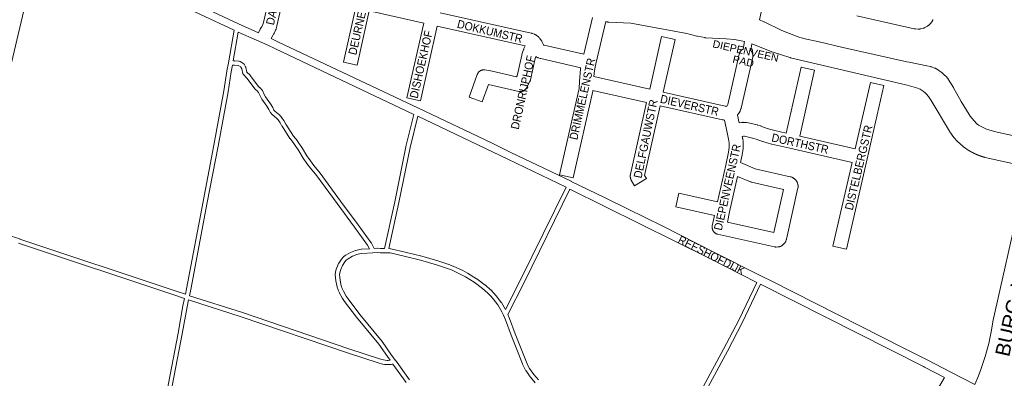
# Model space of a CAD drawing. Header units: metres. Extents: x 123819 to 142731, y 393440 to 405763.
# Tile 44 of 256: x 128634 to 129557, y 398303 to 398640. Entities that reach past the tile are written whole.
import ezdxf
from ezdxf.enums import TextEntityAlignment as Align

# ---------------------------------------------------------------- set-up
doc = ezdxf.new("R2010")
doc.units = ezdxf.units.M
doc.header["$MEASUREMENT"] = 0
for name, color, linetype, lineweight in [('gs-anno-wegen algemeen tekst', 7, 'Continuous', 0), ('gs-knt-aanvullende hoofdweg', 7, 'Continuous', 0), ('gs-knt-fietspaden', 7, 'Continuous', 0), ('gs-knt-hoofdweg', 7, 'Continuous', 0), ('gs-knt-paden', 7, 'Continuous', 0), ('gs-knt-wegen algemeen', 7, 'Continuous', 0), ('gs-vlk-plantopografie wegen algemeen', 7, 'Continuous', 0)]:
    doc.layers.add(name, color=color, linetype=linetype, lineweight=lineweight)
doc.styles.add('Style-Arial', font='arial.ttf')

msp = doc.modelspace()

# ---------------------------------------------------------------- linework, layer by layer
at = {"layer": 'gs-knt-aanvullende hoofdweg', "color": 7, "linetype": 'Continuous', "flags": 128}
for points in [[(129313.47, 398618.9), (129303.93, 398620.81), (129296.21, 398621.5), (129277.17, 398622.56), (129276.86, 398622.58), (129276.56, 398622.62), (129276.25, 398622.67), (129269.26, 398623.93), (129269, 398623.98), (129268.75, 398624.04), (129259.36, 398626.43), (129206.93, 398636.32), (129186.32, 398637.13), (129186, 398637.15), (129185.93, 398637.16), (129185.67, 398637.19), (129185.6, 398637.2), (129185.55, 398637.2), (129185.47, 398637.22), (129185.35, 398637.23), (129185.24, 398637.26), (129185.16, 398637.27), (129185.11, 398637.28), (129185.04, 398637.29), (129184.78, 398637.35), (129184.72, 398637.37), (129184.41, 398637.46), (129183.55, 398637.72)], [(129327.44, 398639.48), (129331.56, 398637.52), (129331.64, 398637.48), (129348.45, 398629.22), (129348.46, 398629.22), (129362.57, 398623.59), (129368.54, 398621.85), (129383.24, 398618.63), (129383.32, 398618.61), (129404.11, 398613.81), (129465.33, 398600.08), (129467.72, 398599.56), (129484.28, 398596.23), (129487.51, 398595.59), (129487.91, 398595.5), (129488.3, 398595.38), (129488.68, 398595.25), (129491.52, 398594.18), (129491.86, 398594.04), (129492.19, 398593.89), (129492.52, 398593.72), (129492.84, 398593.53), (129493.15, 398593.33), (129498.4, 398589.68), (129498.75, 398589.43), (129499.08, 398589.16), (129499.39, 398588.87), (129503.09, 398585.22), (129503.35, 398584.96), (129503.59, 398584.69), (129503.81, 398584.4), (129504.03, 398584.11), (129504.22, 398583.8), (129509.1, 398575.87), (129509.29, 398575.55), (129516.37, 398562.67), (129523.91, 398550.43), (129524.9, 398549.05), (129526.58, 398546.93), (129530.63, 398542.11), (129532.5, 398540.59), (129536.86, 398538.27), (129540.1, 398536.94), (129543.27, 398535.87), (129550.21, 398534.12), (129569.93, 398529.59)], [(129575.64, 398501.94), (129538.73, 398510.3), (129538.45, 398510.37), (129538.43, 398510.38), (129538.27, 398510.42), (129538.2, 398510.44), (129538.12, 398510.46), (129537.97, 398510.51), (129537.81, 398510.55), (129537.73, 398510.57), (129537.66, 398510.59), (129537.51, 398510.64), (129537.35, 398510.68), (129537.27, 398510.7), (129537.2, 398510.73), (129537.05, 398510.77), (129536.9, 398510.82), (129536.82, 398510.84), (129536.74, 398510.86), (129536.59, 398510.91), (129536.59, 398510.91), (129536.44, 398510.96), (129536.36, 398510.98), (129536.29, 398511), (129536.13, 398511.05), (129536.13, 398511.05), (129535.98, 398511.1), (129535.9, 398511.13), (129535.83, 398511.15), (129535.68, 398511.2), (129535.67, 398511.2), (129535.53, 398511.25), (129535.45, 398511.27), (129535.38, 398511.3), (129535.22, 398511.35), (129535.22, 398511.35), (129535.07, 398511.4), (129534.99, 398511.43), (129534.92, 398511.45), (129534.77, 398511.5), (129534.77, 398511.5), (129534.62, 398511.55), (129534.54, 398511.58), (129534.47, 398511.61), (129534.32, 398511.66), (129534.31, 398511.66), (129534.17, 398511.71), (129534.09, 398511.74), (129534.02, 398511.77), (129533.87, 398511.82), (129533.86, 398511.82), (129533.72, 398511.87), (129533.64, 398511.91), (129533.56, 398511.94), (129533.41, 398511.99), (129533.41, 398511.99), (129533.26, 398512.05), (129533.19, 398512.07), (129533.11, 398512.1), (129532.97, 398512.16), (129532.96, 398512.16), (129532.81, 398512.22), (129532.74, 398512.24), (129532.66, 398512.27), (129532.52, 398512.33), (129532.52, 398512.33), (129532.37, 398512.39), (129532.3, 398512.42), (129532.22, 398512.45), (129532.07, 398512.51), (129532.07, 398512.51), (129531.92, 398512.57), (129531.85, 398512.6), (129531.78, 398512.63), (129531.63, 398512.69), (129531.48, 398512.75), (129531.41, 398512.78), (129531.34, 398512.81), (129531.19, 398512.87), (129531.04, 398512.93), (129530.97, 398512.97), (129530.9, 398513), (129530.75, 398513.06), (129530.6, 398513.12), (129530.53, 398513.16), (129530.46, 398513.19), (129530.31, 398513.25), (129530.31, 398513.25), (129530.17, 398513.32), (129530.09, 398513.35), (129530.02, 398513.38), (129529.88, 398513.45), (129529.87, 398513.45), (129529.73, 398513.51), (129529.65, 398513.55), (129529.59, 398513.58), (129529.44, 398513.64), (129529.44, 398513.65), (129529.3, 398513.71), (129529.22, 398513.75), (129529.16, 398513.78), (129529.01, 398513.85), (129529, 398513.85), (129528.87, 398513.91), (129528.85, 398513.92), (129528.79, 398513.95), (129528.71, 398513.99), (129528.57, 398514.06), (129528.56, 398514.06), (129528.42, 398514.13), (129528.36, 398514.16), (129528.28, 398514.2), (129528.14, 398514.27), (129528.13, 398514.27), (129527.99, 398514.34), (129527.93, 398514.37), (129527.85, 398514.41), (129527.71, 398514.48), (129527.71, 398514.48), (129527.56, 398514.56), (129527.5, 398514.59), (129527.42, 398514.63), (129527.29, 398514.7), (129527.28, 398514.7), (129527.14, 398514.77), (129527.07, 398514.81), (129527, 398514.85), (129526.86, 398514.92), (129526.86, 398514.92), (129526.72, 398515), (129526.65, 398515.03), (129526.58, 398515.07), (129526.44, 398515.14), (129526.44, 398515.15), (129526.29, 398515.22), (129526.23, 398515.26), (129526.15, 398515.3), (129526.02, 398515.37), (129526.01, 398515.37), (129525.88, 398515.45), (129525.81, 398515.49), (129525.74, 398515.53), (129525.6, 398515.6), (129525.46, 398515.68), (129525.39, 398515.72), (129525.32, 398515.76), (129525.18, 398515.84), (129525.04, 398515.92), (129524.98, 398515.96), (129524.97, 398515.96), (129524.97, 398515.96), (129524.9, 398516), (129524.77, 398516.08), (129524.63, 398516.16), (129524.56, 398516.2), (129524.49, 398516.24), (129524.35, 398516.32), (129524.29, 398516.36), (129524.26, 398516.38), (129524.22, 398516.4), (129524.14, 398516.45), (129523.94, 398516.59), (129518.57, 398520.27), (129518.29, 398520.47), (129518.03, 398520.68), (129517.77, 398520.9), (129512.95, 398525.27), (129512.76, 398525.44), (129512.7, 398525.5), (129512.67, 398525.53), (129512.64, 398525.56), (129512.58, 398525.62), (129512.41, 398525.8), (129510.09, 398528.38), (129509.92, 398528.57), (129509.87, 398528.63), (129509.84, 398528.67), (129509.76, 398528.76), (129509.61, 398528.97), (129505.78, 398534.2), (129505.63, 398534.41), (129505.6, 398534.46), (129505.56, 398534.51), (129505.49, 398534.62), (129505.45, 398534.68), (129505.43, 398534.72), (129505.39, 398534.78), (129505.36, 398534.83), (129488.28, 398563.85), (129485.87, 398567.37), (129483.95, 398569.73), (129483.05, 398570.54), (129480.88, 398572.47), (129477.87, 398574.3), (129474.61, 398575.67), (129465.65, 398578.17), (129356.43, 398603.88), (129356.16, 398603.95), (129355.9, 398604.03), (129340.3, 398608.94), (129340.06, 398609.02), (129339.83, 398609.11), (129320.22, 398616.77)]]:
    msp.add_lwpolyline(points, dxfattribs=at)
at = {"layer": 'gs-knt-fietspaden', "color": 7, "linetype": 'Continuous', "flags": 128}
for points in [[(128658.08, 398720.4), (128677.46, 398711.49), (128677.48, 398711.48), (128839.33, 398635.56), (128858.11, 398627.14)], [(128835.35, 398629.67), (128674.51, 398705.12), (128653.8, 398714.64)], [(129003.7, 398550.71), (128873.93, 398612.09), (128866.06, 398615.78), (128861.13, 398618.1), (128856.16, 398620.32), (128839.14, 398627.95)], [(128869.95, 398621.71), (128876.92, 398618.45), (129007.91, 398556.48), (129007.92, 398556.48), (129007.93, 398556.47), (129076.25, 398523.9), (129076.28, 398523.89), (129094.59, 398514.94), (129094.6, 398514.93), (129151.08, 398487.86), (129151.1, 398487.85), (129151.13, 398487.84), (129182.83, 398472.39), (129182.85, 398472.38), (129203.69, 398462.13), (129203.7, 398462.12), (129236.9, 398445.68), (129236.94, 398445.66), (129284.04, 398421.61), (129284.06, 398421.6), (129284.06, 398421.6), (129329.88, 398398.69), (129329.88, 398398.69), (129338.93, 398394.14), (129338.94, 398394.14), (129462.74, 398331.31), (129485, 398319.94), (129506.04, 398309.2), (129506.04, 398309.19), (129529.25, 398297.38)], [(129324.89, 398393.06), (129280.91, 398415.33), (129280.9, 398415.34), (129280.88, 398415.35), (129149.82, 398480.65)], [(129500.89, 398303.93), (129481.85, 398313.58), (129481.03, 398313.99), (129328.48, 398391.24)]]:
    msp.add_lwpolyline(points, dxfattribs=at)
at = {"layer": 'gs-knt-hoofdweg', "color": 7, "linetype": 'Continuous', "flags": 128}
msp.add_lwpolyline([(129529.25, 398297.38), (129532.74, 398305.51), (129534.91, 398311.24), (129538.91, 398323.42), (129542.15, 398335.7), (129544.69, 398348.24), (129545.88, 398355.95), (129545.93, 398356.22), (129545.98, 398356.49), (129571.86, 398471.37), (129571.95, 398471.72), (129572.05, 398472.08), (129572.17, 398472.42), (129572.31, 398472.76), (129575.17, 398479.43), (129578.41, 398493.39), (129579.54, 398501.06)], dxfattribs=at)
at = {"layer": 'gs-knt-paden', "color": 7, "linetype": 'Continuous', "flags": 128}
for points in [[(128653.8, 398714.64), (128621.33, 398576.58), (128591.67, 398447.77)], [(128591.67, 398447.77), (128622.34, 398437.54), (128634.33, 398433.76), (128634.36, 398433.75), (128780.06, 398385.13), (128780.07, 398385.13), (128789.63, 398381.84), (128790.76, 398387.11), (128806.07, 398468.85), (128806.07, 398468.85), (128816.19, 398521.66), (128825.56, 398572.63), (128828.49, 398591.3), (128828.5, 398591.38), (128830.03, 398599), (128835.35, 398629.67)], [(128839.14, 398627.95), (128834.44, 398600.92), (128835.28, 398601.01), (128835.38, 398601.02), (128835.47, 398601.02), (128835.57, 398601.02), (128835.66, 398601.02), (128835.76, 398601.01), (128839.59, 398600.51), (128839.68, 398600.49), (128839.78, 398600.47), (128839.87, 398600.45), (128840.96, 398600.14), (128841.05, 398600.12), (128841.13, 398600.09), (128841.21, 398600.05), (128841.3, 398600.02), (128841.37, 398599.98), (128841.45, 398599.93), (128843.39, 398598.77), (128843.46, 398598.73), (128843.54, 398598.67), (128843.61, 398598.62), (128843.67, 398598.56), (128843.74, 398598.5), (128843.8, 398598.44), (128844.59, 398597.63), (128844.65, 398597.56), (128844.71, 398597.49), (128844.76, 398597.42), (128844.81, 398597.35), (128844.86, 398597.28), (128844.9, 398597.2), (128845.99, 398595.22), (128846.03, 398595.14), (128846.06, 398595.07), (128846.1, 398594.99), (128846.13, 398594.91), (128846.15, 398594.82), (128846.17, 398594.74), (128847.25, 398590.43), (128850.17, 398587.33), (128850.22, 398587.27), (128850.26, 398587.22), (128850.31, 398587.16), (128857.99, 398576.94), (128859.43, 398575.69), (128859.5, 398575.63), (128859.56, 398575.57), (128861.27, 398573.8), (128861.34, 398573.73), (128861.4, 398573.65), (128861.46, 398573.57), (128861.52, 398573.49), (128861.57, 398573.41), (128861.61, 398573.32), (128861.66, 398573.23), (128863.46, 398569.25), (128864.63, 398567.05), (128869.31, 398560.69), (128869.35, 398560.63), (128869.39, 398560.57), (128869.43, 398560.52), (128871.39, 398557.16), (128871.42, 398557.1), (128871.46, 398557.03), (128872.57, 398554.75), (128873.32, 398553.84), (128877.89, 398549.83), (128877.95, 398549.78), (128878.01, 398549.72), (128878.07, 398549.66), (128879.55, 398547.98), (128879.6, 398547.92), (128879.65, 398547.86), (128879.7, 398547.79), (128881.67, 398544.94), (128881.72, 398544.87), (128881.77, 398544.79), (128883.54, 398541.64), (128890.86, 398530.35), (128894.49, 398525.8), (128894.54, 398525.74), (128894.59, 398525.68), (128899.26, 398518.79), (128899.3, 398518.73), (128899.34, 398518.67), (128903.33, 398511.77), (128906.63, 398507.01), (128909.83, 398502.8), (128915.78, 398495.58), (128915.82, 398495.53), (128915.86, 398495.48), (128934.87, 398469.34), (128951.35, 398447.16), (128951.36, 398447.15), (128963.63, 398430.25), (128963.68, 398430.19), (128963.72, 398430.12), (128963.76, 398430.05), (128963.8, 398429.98), (128966.39, 398424.87), (128969.69, 398425.07), (128969.78, 398425.07), (128969.87, 398425.07), (128969.97, 398425.06), (128972.4, 398424.86), (128976.07, 398424.82), (128985.72, 398468.74), (128996.21, 398520.35), (128996.23, 398520.43), (129003.7, 398550.71)], [(128793.47, 398380.56), (128842.92, 398364.65), (128842.95, 398364.64), (128942.74, 398330.75), (128971.3, 398321.38), (128975.31, 398320.29), (128976.7, 398319.98), (128978.53, 398319.88), (128979.52, 398319.88), (128980.64, 398319.94), (128981.28, 398320.01), (128978.83, 398323.4), (128978.8, 398323.44), (128970.78, 398335.17), (128949.99, 398360.36), (128949.94, 398360.42), (128938.76, 398375.07), (128938.72, 398375.13), (128936.83, 398377.82), (128936.79, 398377.88), (128936.75, 398377.94), (128936.71, 398378.01), (128933.97, 398383), (128933.94, 398383.06), (128933.91, 398383.12), (128933.88, 398383.19), (128932.78, 398385.81), (128932.75, 398385.88), (128932.73, 398385.95), (128931.81, 398388.64), (128931.79, 398388.71), (128931.77, 398388.78), (128931.76, 398388.85), (128930.51, 398394.4), (128930.49, 398394.47), (128930.48, 398394.54), (128930.47, 398394.61), (128930.14, 398397.44), (128930.14, 398397.51), (128930.13, 398397.58), (128930, 398400.42), (128930, 398400.51), (128930, 398400.59), (128930.01, 398400.68), (128930.01, 398400.76), (128930.03, 398400.85), (128930.57, 398404.08), (128930.58, 398404.15), (128930.6, 398404.23), (128930.61, 398404.3), (128931.22, 398406.44), (128931.25, 398406.52), (128931.28, 398406.61), (128931.31, 398406.69), (128933.09, 398410.76), (128933.13, 398410.84), (128933.17, 398410.92), (128933.21, 398411), (128933.26, 398411.08), (128935.74, 398414.76), (128935.79, 398414.84), (128935.85, 398414.91), (128935.9, 398414.98), (128937.38, 398416.64), (128937.45, 398416.71), (128937.51, 398416.77), (128937.59, 398416.84), (128937.66, 398416.9), (128939.66, 398418.43), (128939.72, 398418.47), (128939.79, 398418.52), (128939.86, 398418.56), (128944.11, 398421.05), (128944.18, 398421.09), (128944.26, 398421.13), (128944.33, 398421.17), (128944.4, 398421.2), (128949, 398422.97), (128949.08, 398423), (128949.16, 398423.02), (128949.23, 398423.04), (128951.63, 398423.64), (128951.7, 398423.66), (128951.78, 398423.68), (128954.22, 398424.08), (128954.28, 398424.09), (128954.35, 398424.1), (128954.42, 398424.1), (128962.02, 398424.6), (128960.29, 398428.02), (128948.11, 398444.77), (128931.64, 398466.95), (128931.63, 398466.97), (128912.64, 398493.07), (128906.7, 398500.27), (128906.65, 398500.34), (128903.41, 398504.61), (128903.35, 398504.68), (128899.98, 398509.55), (128899.94, 398509.62), (128899.89, 398509.68), (128895.89, 398516.59), (128891.3, 398523.35), (128887.66, 398527.92), (128887.62, 398527.97), (128887.58, 398528.02), (128887.54, 398528.08), (128880.14, 398539.5), (128880.1, 398539.56), (128880.07, 398539.61), (128878.31, 398542.73), (128876.46, 398545.4), (128875.14, 398546.89), (128870.54, 398550.93), (128870.48, 398550.98), (128870.42, 398551.04), (128870.36, 398551.1), (128870.31, 398551.17), (128869.31, 398552.39), (128869.25, 398552.46), (128869.2, 398552.54), (128869.15, 398552.62), (128869.1, 398552.7), (128869.06, 398552.78), (128867.88, 398555.2), (128866.01, 398558.39), (128861.31, 398564.79), (128861.26, 398564.87), (128861.2, 398564.95), (128861.16, 398565.03), (128859.88, 398567.41), (128859.85, 398567.47), (128859.82, 398567.53), (128858.14, 398571.26), (128856.74, 398572.71), (128855.2, 398574.04), (128855.14, 398574.09), (128855.07, 398574.15), (128855.02, 398574.22), (128854.96, 398574.28), (128854.91, 398574.35), (128847.16, 398584.66), (128843.97, 398588.06), (128843.9, 398588.12), (128843.85, 398588.2), (128843.79, 398588.27), (128843.74, 398588.35), (128843.69, 398588.43), (128843.65, 398588.51), (128843.6, 398588.59), (128843.57, 398588.68), (128843.53, 398588.77), (128843.51, 398588.85), (128843.48, 398588.94), (128842.34, 398593.51), (128841.51, 398595.03), (128841.09, 398595.46), (128839.62, 398596.34), (128838.92, 398596.54), (128835.48, 398596.99), (128833.68, 398596.79), (128832.46, 398590.64), (128829.53, 398571.98), (128829.52, 398571.93), (128820.14, 398520.92), (128810.02, 398468.1), (128794.7, 398386.34), (128794.69, 398386.29), (128793.47, 398380.56)], [(129007.4, 398548.94), (129000.14, 398519.51), (128989.65, 398467.92), (128989.65, 398467.89), (128980.15, 398424.7), (128981.73, 398424.63), (128981.82, 398424.62), (128981.91, 398424.61), (128982, 398424.6), (128982.09, 398424.58), (128995.44, 398421.49), (128995.47, 398421.49), (129010.94, 398417.73), (129011.03, 398417.71), (129026.04, 398413.33), (129026.09, 398413.31), (129035.53, 398410.25), (129035.58, 398410.23), (129035.64, 398410.21), (129040.26, 398408.4), (129040.31, 398408.37), (129040.37, 398408.35), (129049.36, 398404.18), (129049.42, 398404.15), (129049.47, 398404.12), (129053.84, 398401.77), (129053.89, 398401.74), (129053.94, 398401.7), (129062.37, 398396.47), (129062.43, 398396.43), (129062.5, 398396.38), (129070.48, 398390.49), (129070.54, 398390.44), (129070.61, 398390.39), (129075.55, 398386.04), (129075.6, 398385.99), (129075.66, 398385.94), (129078.3, 398383.25), (129078.34, 398383.21), (129078.37, 398383.17), (129080.87, 398380.35), (129080.92, 398380.29), (129080.97, 398380.23), (129085.5, 398374.2), (129085.54, 398374.14), (129085.58, 398374.08), (129085.61, 398374.02), (129089.44, 398367.61), (129103.24, 398394.74), (129146.21, 398482.41)], [(129149.82, 398480.65), (129106.84, 398392.95), (129106.83, 398392.93), (129091.63, 398363.06), (129093.21, 398359.29), (129093.24, 398359.21), (129098.54, 398344.82), (129109.03, 398318.12), (129110.48, 398315.13), (129112.1, 398312.23), (129115.88, 398306.67), (129120.26, 398301.61)], [(128706.97, 398167.65), (128748.06, 398158.17), (128749.71, 398169.7), (128749.72, 398169.76), (128758.04, 398216.82), (128758.05, 398216.84), (128782.75, 398345.52), (128787.3, 398370.96), (128787.31, 398371.03), (128788.78, 398377.88), (128778.78, 398381.32), (128633.1, 398429.93)], [(129117.29, 398298.89), (129112.76, 398304.13), (129112.71, 398304.19), (129112.67, 398304.25), (129112.62, 398304.32), (129108.73, 398310.04), (129108.68, 398310.12), (129108.64, 398310.19), (129106.95, 398313.21), (129106.92, 398313.26), (129106.89, 398313.32), (129105.38, 398316.43), (129105.35, 398316.5), (129105.32, 398316.57), (129094.79, 398343.37), (129094.77, 398343.41), (129089.48, 398357.78), (129087.59, 398362.31), (129085.98, 398365.56), (129082.22, 398371.87), (129077.8, 398377.75), (129075.39, 398380.47), (129072.84, 398383.07), (129068.02, 398387.31), (129060.18, 398393.1), (129051.87, 398398.26), (129047.62, 398400.55), (129038.73, 398404.68), (129034.23, 398406.45), (129024.88, 398409.48), (129009.95, 398413.83), (128994.53, 398417.58), (128981.37, 398420.62), (128977.62, 398420.78), (128972.28, 398420.84), (128972.21, 398420.85), (128972.14, 398420.85), (128969.78, 398421.04), (128965.32, 398420.78), (128954.78, 398420.1), (128952.53, 398419.72), (128950.33, 398419.17), (128946, 398417.5), (128942, 398415.16), (128940.26, 398413.82), (128939, 398412.41), (128936.7, 398408.99), (128935.05, 398405.21), (128934.51, 398403.31), (128934.03, 398400.4), (128934.14, 398397.83), (128934.45, 398395.18), (128935.66, 398389.83), (128936.51, 398387.3), (128937.55, 398384.84), (128940.18, 398380.04), (128941.98, 398377.48), (128953.11, 398362.89), (128973.94, 398337.66), (128974, 398337.59), (128974.05, 398337.52), (128982.11, 398325.73), (128986.25, 398319.98), (128986.25, 398319.98), (128986.26, 398319.98), (128999.64, 398301.61)], [(129239.32, 398229.72), (129293.84, 398330.53), (129307.96, 398357.61), (129324.89, 398393.06)], [(129328.48, 398391.24), (129311.57, 398355.85), (129311.54, 398355.78), (129297.4, 398328.66), (129297.38, 398328.63), (129242.68, 398227.49)], [(128841.67, 398360.83), (128792.62, 398376.61), (128791.25, 398370.22), (128786.7, 398344.8), (128786.7, 398344.78), (128762, 398216.1)], [(128996.39, 398299.25), (128983.89, 398316.4), (128983.55, 398316.31), (128983.47, 398316.29), (128983.38, 398316.27), (128982.22, 398316.07), (128982.15, 398316.05), (128982.07, 398316.04), (128980.99, 398315.94), (128980.89, 398315.93), (128979.68, 398315.87), (128979.59, 398315.86), (128978.49, 398315.86), (128978.43, 398315.86), (128978.37, 398315.86), (128976.31, 398315.98), (128976.23, 398315.98), (128976.15, 398315.99), (128976.07, 398316.01), (128975.99, 398316.02), (128974.39, 398316.38), (128974.3, 398316.4), (128970.2, 398317.51), (128970.15, 398317.53), (128970.1, 398317.54), (128941.48, 398326.93), (128941.46, 398326.94), (128841.68, 398360.83), (128841.68, 398360.83), (128841.67, 398360.83)], [(129479.6, 398267.3), (129500.89, 398303.93)]]:
    msp.add_lwpolyline(points, dxfattribs=at)
at = {"layer": 'gs-knt-wegen algemeen', "color": 7, "linetype": 'Continuous', "flags": 128}
for points in [[(128858.11, 398627.14), (128859.77, 398630.73), (128859.9, 398631), (128860.05, 398631.26), (128860.2, 398631.51), (128860.37, 398631.76), (128861.22, 398632.96), (128862.16, 398634.9), (128862.69, 398636.81), (128877.74, 398703.17)], [(128889, 398693.94), (128875.35, 398633.77), (128875.32, 398633.62), (128875.27, 398633.46), (128874.54, 398630.84), (128874.46, 398630.57), (128874.36, 398630.3), (128874.25, 398630.03), (128874.14, 398629.77), (128872.71, 398626.81), (128872.59, 398626.57), (128872.46, 398626.33), (128872.31, 398626.1), (128872.16, 398625.88), (128871.34, 398624.72), (128869.95, 398621.71)], [(129332.59, 398662.33), (129328.23, 398643.71), (129328.23, 398643.71), (129328.23, 398643.7), (129327.44, 398639.48)], [(128961.85, 398647.69), (128950.42, 398596.84), (128950.41, 398596.84)], [(129012.83, 398636.24), (128961.85, 398647.69)], [(129028.4, 398646.08), (129113.49, 398626.95), (129113.79, 398626.87), (129114.09, 398626.78), (129114.38, 398626.68), (129116.64, 398625.82), (129116.89, 398625.71), (129117.14, 398625.6), (129117.39, 398625.48), (129117.63, 398625.34), (129117.86, 398625.2), (129118.09, 398625.04), (129118.31, 398624.88), (129120.36, 398623.29), (129120.53, 398623.15), (129120.68, 398623.02), (129120.76, 398622.95), (129120.77, 398622.94), (129120.92, 398622.81), (129120.99, 398622.73), (129121.1, 398622.61), (129121.14, 398622.58), (129121.22, 398622.49), (129121.35, 398622.34), (129121.42, 398622.25), (129121.43, 398622.24), (129121.55, 398622.09), (129121.61, 398622), (129121.62, 398621.99), (129121.73, 398621.84), (129123.21, 398619.7), (129123.36, 398619.46), (129123.51, 398619.22), (129123.65, 398618.97), (129125.19, 398615.96), (129125.44, 398615.7), (129125.8, 398615.58), (129162.87, 398607.18)], [(129489.91, 398639.55), (129489.79, 398639.29), (129489.66, 398639.04), (129489.51, 398638.79), (129489.35, 398638.55), (129487.84, 398636.35), (129487.67, 398636.11), (129487.49, 398635.88), (129487.3, 398635.66), (129487.1, 398635.45), (129486.9, 398635.25), (129485.91, 398634.34), (129485.69, 398634.14), (129485.47, 398633.96), (129485.23, 398633.79), (129484.99, 398633.62), (129484.74, 398633.47), (129482.43, 398632.14), (129482.18, 398632), (129481.94, 398631.88), (129481.68, 398631.77), (129481.42, 398631.67), (129481.16, 398631.58), (129480.9, 398631.5), (129480.63, 398631.43), (129478.02, 398630.83), (129477.75, 398630.77), (129477.48, 398630.73), (129477.2, 398630.7), (129476.92, 398630.68), (129476.65, 398630.67), (129476.37, 398630.67), (129476.09, 398630.68), (129473.42, 398630.88), (129473.18, 398630.9), (129472.94, 398630.93), (129472.7, 398630.97), (129472.47, 398631.02), (129418.47, 398643.2)], [(129025.53, 398633.38), (129009.74, 398563.31), (129009.73, 398563.31)], [(129107.9, 398614.86), (129025.53, 398633.38)], [(129162.87, 398607.18), (129171.08, 398641.55)], [(129183.55, 398637.72), (129174.05, 398597.94), (129172.7, 398591.92), (129172.27, 398586.19)], [(129296.1, 398558.05), (129296.54, 398558.37), (129297.04, 398558.73), (129297.37, 398559.18), (129297.6, 398559.8), (129308.39, 398607.32), (129308.47, 398607.63), (129308.56, 398607.93), (129308.67, 398608.23), (129308.79, 398608.53), (129308.93, 398608.82), (129309.08, 398609.1), (129309.25, 398609.37), (129309.43, 398609.64), (129309.62, 398609.89), (129309.82, 398610.14), (129310.04, 398610.38), (129310.26, 398610.6), (129310.5, 398610.82), (129310.75, 398611.02), (129311, 398611.21), (129311.27, 398611.39), (129311.54, 398611.55), (129311.83, 398611.7), (129312.12, 398611.84), (129312.23, 398611.88), (129313.47, 398618.9)], [(129320.22, 398616.77), (129319.15, 398610.67), (129319.24, 398610.58), (129319.46, 398610.35), (129319.68, 398610.12), (129319.88, 398609.87), (129320.07, 398609.61), (129320.25, 398609.35), (129320.41, 398609.07), (129320.56, 398608.79), (129320.7, 398608.5), (129320.82, 398608.2), (129320.93, 398607.9), (129321.02, 398607.6), (129321.09, 398607.29), (129321.16, 398606.97), (129321.2, 398606.66), (129321.23, 398606.34), (129321.25, 398606.02), (129321.25, 398605.7), (129321.23, 398605.38), (129321.2, 398605.06), (129321.15, 398604.75), (129321.09, 398604.44), (129310.2, 398556.52), (129310.14, 398556.25), (129310.06, 398555.99), (129309.97, 398555.74), (129309.3, 398553.87), (129309.18, 398553.58), (129309.06, 398553.3), (129308.92, 398553.03), (129308.77, 398552.76), (129308.61, 398552.5), (129308.43, 398552.25), (129306.95, 398550.21), (129306.85, 398550.09), (129308.48, 398542.64)], [(129117.95, 398604.97), (129117.36, 398603.19)], [(129159.94, 398594.49), (129122.58, 398602.96), (129122.34, 398603.02), (129122.11, 398603.08), (129121.89, 398603.15), (129120.42, 398603.66), (129120.12, 398603.77), (129119.83, 398603.9), (129119.54, 398604.04), (129119.27, 398604.19), (129118.25, 398604.79), (129118.01, 398604.93), (129117.95, 398604.97)], [(129379.06, 398592.05), (129365.1, 398530.14), (129417.07, 398518.3)], [(129172.27, 398586.19), (129224.55, 398574.38)], [(129171.26, 398573.07), (129171.26, 398573.02), (129171.21, 398572.71), (129171.15, 398572.4), (129152.84, 398491.08), (129152.83, 398491.07)], [(129221.69, 398561.68), (129171.26, 398573.07)], [(129294.55, 398545.39), (129293.87, 398545.43), (129293.61, 398545.45), (129293.35, 398545.49), (129293.1, 398545.53), (129292.85, 398545.58), (129234.39, 398558.81)], [(129414.17, 398505.6), (129355.88, 398518.89), (129338.84, 398522.76), (129338.65, 398522.8), (129334.51, 398523.88), (129334.33, 398523.93), (129334.15, 398523.98), (129330.6, 398525.13), (129330.45, 398525.18), (129330.29, 398525.23), (129324.4, 398527.45), (129322.13, 398528.12), (129313.35, 398530.12), (129312.42, 398530.17), (129311.22, 398529.91)], [(129306.78, 398492.5), (129299.47, 398459.28), (129297.34, 398449.63), (129340.79, 398439.85), (129349.85, 398480.31), (129320.01, 398487.1), (129319.74, 398487.16), (129319.47, 398487.24), (129319.21, 398487.33), (129318.95, 398487.43), (129306.78, 398492.5)]]:
    msp.add_lwpolyline(points, dxfattribs=at)
for points in [[(128950.41, 398596.84), (128950.41, 398596.84), (128937.72, 398599.69, -0.369139), (128937.71, 398599.7), (128950.57, 398656.9)], [(129009.73, 398563.31), (129009.72, 398563.31), (128997.04, 398566.17, -0.369111), (128997.04, 398566.18), (129012.83, 398636.24)], [(129224.55, 398574.38), (129235.66, 398623.77, -0.385052), (129235.67, 398623.78), (129248.35, 398620.92, -0.369135), (129248.36, 398620.91), (129237.25, 398571.51)], [(129117.36, 398603.19), (129112.88, 398583.18), (129112.81, 398582.91), (129112.73, 398582.64), (129112.64, 398582.37), (129112.54, 398582.11), (129112.42, 398581.85), (129112.3, 398581.59), (129109.14, 398575.54), (129108.99, 398575.26), (129108.82, 398574.99), (129108.64, 398574.73), (129108.45, 398574.48), (129108.24, 398574.24), (129108.03, 398574.01), (129107.8, 398573.79), (129107.57, 398573.58), (129107.32, 398573.38), (129107.06, 398573.19), (129106.8, 398573.02), (129106.53, 398572.86), (129106.25, 398572.71), (129105.96, 398572.58), (129105.67, 398572.46), (129105.37, 398572.35), (129105.06, 398572.27), (129104.76, 398572.19), (129104.45, 398572.13), (129104.13, 398572.09), (129103.82, 398572.06), (129103.5, 398572.04), (129103.19, 398572.04), (129102.87, 398572.06), (129102.55, 398572.09), (129102.24, 398572.14), (129101.93, 398572.2), (129073.43, 398578.64), (129067.65, 398562.45, -0.385262), (129067.64, 398562.44), (129055.39, 398566.82, -0.385264), (129055.39, 398566.83), (129063.02, 398588.19), (129063.13, 398588.49), (129063.25, 398588.77), (129063.39, 398589.05), (129063.55, 398589.33), (129063.72, 398589.59), (129063.89, 398589.85), (129064.09, 398590.1), (129064.29, 398590.34), (129064.5, 398590.57), (129064.73, 398590.79), (129064.96, 398590.99), (129065.21, 398591.19), (129065.46, 398591.37), (129065.73, 398591.54), (129066, 398591.7), (129066.28, 398591.85), (129066.56, 398591.98), (129066.85, 398592.1), (129067.15, 398592.2), (129067.45, 398592.29), (129067.76, 398592.36), (129068.06, 398592.42), (129068.37, 398592.47), (129068.69, 398592.5), (129069, 398592.51), (129069.31, 398592.51), (129069.63, 398592.5), (129069.94, 398592.47), (129070.25, 398592.42), (129075.48, 398591.52), (129075.65, 398591.49), (129075.81, 398591.45), (129099.91, 398586), (129100.36, 398586.86), (129104.72, 398606.35), (129104.77, 398606.56), (129104.83, 398606.77), (129104.9, 398606.97), (129106.46, 398611.7), (129106.55, 398611.95), (129106.65, 398612.19), (129106.76, 398612.43), (129107.9, 398614.86)], [(129152.83, 398491.07), (129152.83, 398491.07), (129140.15, 398493.93, -0.369124), (129140.14, 398493.94), (129158.34, 398574.8), (129158.86, 398581.57), (129159.76, 398593.38), (129159.79, 398593.69), (129159.83, 398594), (129159.89, 398594.31), (129159.94, 398594.49)], [(129308.48, 398542.64), (129310.55, 398543.08), (129310.83, 398543.13), (129311.11, 398543.18), (129311.4, 398543.2), (129311.68, 398543.22), (129311.97, 398543.22), (129312.26, 398543.21), (129314.61, 398543.09), (129314.89, 398543.07), (129315.16, 398543.03), (129315.43, 398542.99), (129315.71, 398542.93), (129325.22, 398540.77), (129325.41, 398540.72), (129325.59, 398540.67), (129328.29, 398539.88), (129328.53, 398539.81), (129328.76, 398539.72), (129334.74, 398537.47), (129337.96, 398536.43), (129341.82, 398535.43), (129352.41, 398533.03), (129366.36, 398594.92, -0.385044), (129366.37, 398594.92), (129379.06, 398592.06, -0.369106), (129379.06, 398592.05)], [(129417.07, 398518.3), (129431.32, 398580.63, -0.384992), (129431.33, 398580.64), (129444.01, 398577.74, -0.368952), (129444.02, 398577.73), (129428.32, 398509.05), (129408.93, 398424.23), (129408.92, 398424.23)], [(129237.25, 398571.51), (129295.22, 398558.39), (129296.4, 398558.31, -0.637384), (129296.4, 398558.3), (129296.1, 398558.05)], [(129210.39, 398483.65, -0.370502), (129210.38, 398483.65), (129207.57, 398488.27), (129207.41, 398488.54), (129207.27, 398488.82), (129207.14, 398489.11), (129207.03, 398489.4), (129206.76, 398490.11), (129206.66, 398490.41), (129206.57, 398490.71), (129206.5, 398491.01), (129206.44, 398491.32), (129206.4, 398491.63), (129206.37, 398491.94), (129206.36, 398492.25), (129206.36, 398492.57), (129206.38, 398493.33), (129206.4, 398493.64), (129206.43, 398493.95), (129206.48, 398494.26), (129206.54, 398494.57), (129221.69, 398561.68)], [(129234.39, 398558.81), (129219.64, 398493.48), (129221.5, 398490.41, -0.390564), (129221.5, 398490.4), (129210.39, 398483.65)], [(129311.22, 398529.91), (129311.59, 398528.2), (129311.64, 398527.94), (129311.67, 398527.69), (129312.01, 398525.14), (129312.04, 398524.89), (129312.06, 398524.64), (129312.06, 398524.38), (129312.13, 398519.25), (129312.13, 398519), (129312.12, 398518.74), (129312.1, 398518.49), (129312.07, 398518.24), (129311.34, 398513.16), (129311.3, 398512.91), (129311.25, 398512.67), (129309.63, 398505.41), (129323.44, 398499.67), (129356.25, 398492.2), (129356.54, 398492.13), (129356.83, 398492.04), (129357.12, 398491.94), (129357.89, 398491.65), (129358.16, 398491.54), (129358.42, 398491.42), (129358.67, 398491.29), (129358.92, 398491.15), (129359.17, 398491), (129359.4, 398490.83), (129359.63, 398490.66), (129359.85, 398490.48), (129360.06, 398490.28), (129361.18, 398489.23), (129361.39, 398489.01), (129361.6, 398488.79), (129361.8, 398488.55), (129361.98, 398488.31), (129362.15, 398488.05), (129362.31, 398487.79), (129362.46, 398487.52), (129362.6, 398487.25), (129362.72, 398486.97), (129362.83, 398486.68), (129362.92, 398486.39), (129363.37, 398484.92), (129363.45, 398484.63), (129363.52, 398484.33), (129363.57, 398484.03), (129363.61, 398483.73), (129363.64, 398483.43), (129363.65, 398483.13), (129363.64, 398482.82), (129363.63, 398482.52), (129363.59, 398482.21), (129363.55, 398481.91), (129363.49, 398481.62), (129352.72, 398433.57), (129352.65, 398433.28), (129352.56, 398432.99), (129352.46, 398432.7), (129352.17, 398431.92), (129352.06, 398431.65), (129351.94, 398431.39), (129351.81, 398431.14), (129351.67, 398430.89), (129351.52, 398430.64), (129351.35, 398430.41), (129351.18, 398430.18), (129351, 398429.96), (129350.8, 398429.74), (129349.75, 398428.63), (129349.53, 398428.41), (129349.29, 398428.19), (129349.05, 398427.99), (129348.8, 398427.8), (129348.54, 398427.63), (129348.27, 398427.46), (129347.99, 398427.31), (129347.71, 398427.18), (129347, 398426.86), (129346.71, 398426.73), (129346.42, 398426.63), (129346.12, 398426.53), (129345.81, 398426.45), (129345.5, 398426.39), (129345.19, 398426.34), (129344.88, 398426.3), (129344.56, 398426.28), (129343.03, 398426.23), (129342.75, 398426.22), (129342.47, 398426.23), (129342.19, 398426.25), (129341.91, 398426.28), (129341.63, 398426.33), (129341.36, 398426.38), (129288.16, 398438.36), (129287.85, 398438.43), (129287.55, 398438.53), (129287.25, 398438.63), (129286.95, 398438.75), (129286.66, 398438.89), (129286.38, 398439.04), (129286.11, 398439.2), (129285.85, 398439.38), (129285.59, 398439.57), (129285.34, 398439.77), (129285.11, 398439.99), (129284.88, 398440.21), (129284.67, 398440.45), (129284.46, 398440.69), (129284.27, 398440.95), (129284.1, 398441.21), (129283.93, 398441.49), (129283.78, 398441.77), (129283.64, 398442.05), (129283.52, 398442.35), (129283.41, 398442.65), (129283.32, 398442.95), (129283.24, 398443.26), (129283.18, 398443.57), (129283.13, 398443.89), (129283.1, 398444.21), (129283.08, 398444.52), (129283.08, 398444.84), (129283.1, 398445.16), (129283.13, 398445.48), (129283.17, 398445.79), (129283.23, 398446.11), (129285.36, 398455.76), (129248.98, 398463.96, -0.369108), (129248.97, 398463.97), (129251.83, 398476.65, -0.385044), (129251.84, 398476.66), (129288.16, 398468.47), (129295.73, 398502.9), (129295.74, 398502.91), (129298.49, 398515.25), (129299.11, 398519.58), (129299.05, 398523.83), (129298.8, 398525.74), (129297.14, 398533.55), (129294.55, 398545.39)], [(129408.92, 398424.23), (129408.92, 398424.22), (129396.24, 398427.12, -0.368953), (129396.24, 398427.13), (129414.17, 398505.6)]]:
    msp.add_lwpolyline(points, format="xyb", dxfattribs=at)
at = {"layer": 'gs-vlk-plantopografie wegen algemeen', "color": 7, "linetype": 'Continuous', "flags": 128}
msp.add_lwpolyline([(129146.21, 398482.41), (129091.55, 398508.61), (129091.53, 398508.62), (129007.4, 398548.94)], dxfattribs=at)

# ---------------------------------------------------------------- texts
at = {"layer": 'gs-anno-wegen algemeen tekst', "color": 7, "style": 'Style-Arial', "width": 0.909091}
for s, rotation, p in [('DALENSTR', 77.26176, (128874.41, 398660.22)), ('DEURNEHOF', 77.11578, (128952.75, 398636.89)), ('DOKKUMSTR', 346.66137, (129074.85, 398628.62)), ('DISHOEKHOF', 77.29659, (129010.42, 398597.53)), ('DRIMMELENSTR', 77.41467, (129161.45, 398565.18)), ('DIEVERSTR', 347.05602, (129261.88, 398559.26)), ('DELFGAUWSTR', 78.32826, (129220.71, 398527.77)), ('DORTHSTR', 347.40783, (129365.5, 398523.31)), ('DISTELBERGSTR', 76.73765, (129420.33, 398500.79)), ('DIEPENVEENSTR', 77.36184, (129297.29, 398482.38)), ('REESHOFDIJK', 333.15131, (129282.46, 398418.48))]:
    msp.add_text(s, height=7.7, rotation=rotation, dxfattribs=at).set_placement(p, align=Align.MIDDLE_CENTER)
at = {"layer": 'gs-anno-wegen algemeen tekst', "color": 7, "style": 'Style-Arial'}
for s, height, rotation, p in [('DIEPENVEEN', 7, 347.36184, (129314.49, 398610.25)), ('PAD', 7, 347.36184, (129312.28, 398600.5)), ('BURG. V.  VOORSTWEG', 13.6, 77.28618, (129578.75, 398431.13))]:
    msp.add_text(s, height=height, rotation=rotation, dxfattribs=at).set_placement(p, align=Align.MIDDLE_CENTER)
at = {"layer": 'gs-anno-wegen algemeen tekst', "color": 7, "linetype": 'Continuous', "style": 'Style-Arial', "width": 0.909091}
msp.add_text('DRONRIJPHOF', height=7.7, rotation=77.41467, dxfattribs=at).set_placement((129105.68, 398571.33), align=Align.MIDDLE_CENTER)

doc.saveas('drawing.dxf')
